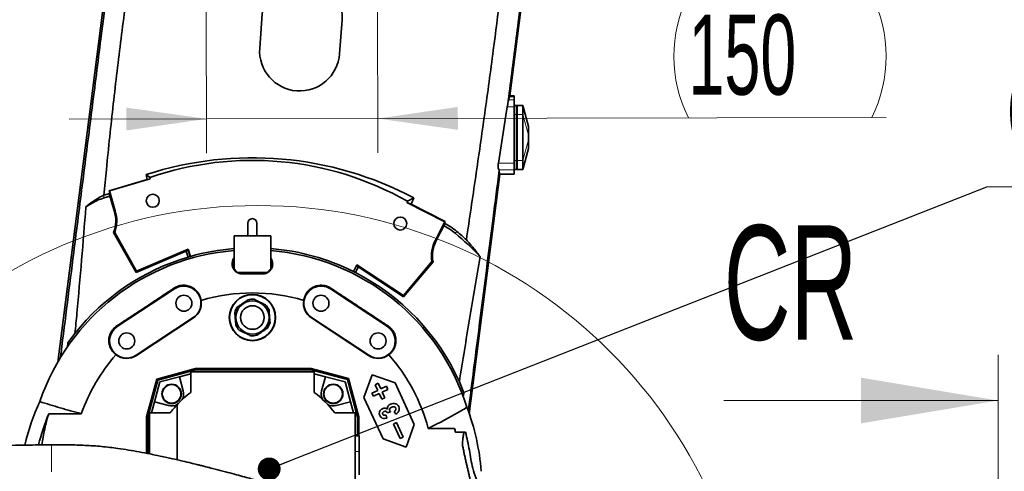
# Model space of a CAD drawing. Header units: millimetres. Extents: x 0 to 11920, y 0 to 8400.
# Tile 93 of 120: x 7979 to 8841, y 4072 to 4467. Entities that reach past the tile are written whole.
import ezdxf

# ---------------------------------------------------------------- set-up
doc = ezdxf.new("R2010")
doc.units = ezdxf.units.MM
doc.header["$LTSCALE"] = 20
doc.linetypes.add('CENTER', pattern=[10.16, 6.35, -1.27, 1.27, -1.27])
doc.styles.add('SLDTEXTSTYLE0', font='TXT', dxfattribs={"width": 0.605})
doc.dimstyles.new('SLDDIMSTYLE2', dxfattribs={"dimtxt": 70, "dimasz": 70, "dimexe": 0, "dimexo": 0.0625, "dimgap": 17.5, "dimtad": 1, "dimdec": 1, "dimrnd": 1e-09, "dimzin": 12, "dimdsep": 46, "dimtxsty": 'SLDTEXTSTYLE0', "dimsah": 1, "dimcen": 0.09, "dimadec": 0, "dimazin": 3, "dimtfac": 1, "dimtmove": 0, "dimatfit": 0, "dimfxl": 1, "dimfrac": 2, "dimtolj": 1, "dimtzin": 12, "dimarcsym": 0})
doc.dimstyles.new('SLDDIMSTYLE4', dxfattribs={"dimtxt": 0.18, "dimasz": 20, "dimexe": 0, "dimexo": 0.0625, "dimgap": 0, "dimtad": 0, "dimtih": 1, "dimtoh": 1, "dimdec": 0, "dimrnd": 1e-09, "dimzin": 0, "dimdsep": 46, "dimtxsty": 'Standard', "dimblk1": 'DOT', "dimblk2": 'DOT', "dimsah": 1, "dimcen": 0.09, "dimadec": 0, "dimazin": 0, "dimtfac": 20, "dimtdec": 0, "dimtofl": 0, "dimtmove": 0, "dimatfit": 3, "dimldrblk": 'DOT', "dimfxl": 1, "dimfrac": 2, "dimtolj": 1, "dimtzin": 0, "dimarcsym": 0})

# ---------------------------------------------------------------- blocks, each defined once
blk = doc.blocks.new('_D_3')
at = {"color": 7, "linetype": 'Continuous', "lineweight": 0}
for p, q in [((8141.79, 4759.64), (8142.6, 4349.91)), ((8291.79, 4759.93), (8292.6, 4350.21)), ((8142.54, 4379.91), (8022.54, 4379.68)), ((8142.54, 4379.91), (8292.54, 4380.21)), ((8292.54, 4380.21), (8737.48, 4381.1))]:
    blk.add_line(p, q, dxfattribs=at)
at = {"color": 7, "linetype": 'Continuous', "lineweight": 18}
for centre, start, end in [((8671.71, 4434.68), 153.54904, 206.67914), ((8617.26, 4434.58), 333.54904, 26.67914)]:
    blk.add_arc(centre, 120.11, start, end, dxfattribs=at)
for points in [[(8142.54, 4379.91), (8072.52, 4389.78), (8072.56, 4369.78)], [(8292.54, 4380.21), (8362.56, 4370.35), (8362.52, 4390.35)]]:
    blk.add_solid(points, dxfattribs=at)
at = {"color": 7, "linetype": 'Continuous', "lineweight": 18, "insert": (8564.2, 4470.99), "char_height": 70, "attachment_point": 1, "rotation": 0.11409, "style": 'SLDTEXTSTYLE0'}
blk.add_mtext('150', dxfattribs=at)
blk = doc.blocks.new('SW_SYMBOL_MOD_CL')
at = {"color": 0, "linetype": 'Continuous', "lineweight": 0, "char_height": 15515, "attachment_point": 5, "style": 'SLDTEXTSTYLE0'}
for s, insert in [('C', (8000, 12000)), ('L', (12000, 6000))]:
    blk.add_mtext(s, dxfattribs=dict(at, insert=insert))
blk = doc.blocks.new('SW_NOTE_0_1')
at = {"color": 0, "linetype": 'Continuous', "lineweight": 0}
for p, q in [((0, 0), (333.33, 0)), ((333.33, 0), (0, 0)), ((0, 0), (333.33, 0)), ((333.33, 0), (0, 0)), ((0, 0), (333.33, 0)), ((333.33, 0), (0, 0))]:
    blk.add_line(p, q, dxfattribs=at)
at = {"color": 0, "linetype": 'Continuous', "lineweight": 0, "xscale": 0.004511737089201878, "yscale": 0.004511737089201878, "zscale": 0.004511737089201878}
blk.add_blockref('SW_SYMBOL_MOD_CL', (1.72, 10.88), dxfattribs=at)
at = {"color": 0, "linetype": 'Continuous', "lineweight": 0, "insert": (118.77, 91), "char_height": 70, "attachment_point": 1, "style": 'SLDTEXTSTYLE0'}
blk.add_mtext('Axis 3', dxfattribs=at)
blk = doc.blocks.new('_Dot')
at = {"color": 0, "linetype": 'ByBlock', "lineweight": -2}
blk.add_line((-0.5, 0), (-1, 0), dxfattribs=at)
at = {"color": 0, "linetype": 'ByBlock', "const_width": 0.5}
blk.add_lwpolyline([(-0.25, 0, 1), (0.25, 0, 1)], format="xyb", close=True, dxfattribs=at)

msp = doc.modelspace()

# ---------------------------------------------------------------- linework, layer by layer
at = {"color": 7, "linetype": 'Continuous', "lineweight": 35}
for p, q in [((8101.448581, 4864.811087), (8012.367083, 4167.039634)), ((8408.046797, 4399.940718), (8429.26412, 4566.135074)), ((8189.195561, 4441.883219), (8191.392707, 4471.802653)), ((8261.20472, 4466.675979), (8259.007574, 4436.756545)), ((8406.869195, 4396.507261), (8407.749864, 4399.07497)), ((8407.749864, 4399.07497), (8408.046797, 4399.940718)), ((8411.977308, 4399.940718), (8408.046797, 4399.940718)), ((8411.977308, 4399.940718), (8411.977308, 4399.07497)), ((8411.977308, 4399.07497), (8411.977308, 4396.507261)), ((8411.977308, 4396.507261), (8411.977308, 4390.597887)), ((8405.799305, 4390.597887), (8398.100851, 4341.285042)), ((8411.977308, 4391.635074), (8413.977308, 4391.635074)), ((8411.977308, 4390.597887), (8411.977308, 4341.285042)), ((8413.977308, 4391.501099), (8414.477308, 4391.635074)), ((8413.977308, 4383.635074), (8413.977308, 4391.635074)), ((8414.477308, 4391.635074), (8414.477308, 4383.635074)), ((8419.477308, 4391.635074), (8414.477308, 4391.635074)), ((8424.477308, 4373.135074), (8419.477308, 4391.635074)), ((8419.477308, 4391.635074), (8419.477308, 4383.635074)), ((8413.977308, 4343.635074), (8413.977308, 4383.635074)), ((8414.477308, 4383.635074), (8414.477308, 4343.635074)), ((8419.477308, 4383.635074), (8419.477308, 4343.635074)), ((8424.477308, 4373.135072), (8424.477308, 4372.882437)), ((8424.477308, 4372.882437), (8424.477308, 4365.81137)), ((8424.477308, 4365.81137), (8424.477308, 4361.458778)), ((8424.477308, 4361.458778), (8424.477308, 4354.38771)), ((8419.477308, 4335.635074), (8424.477308, 4354.135074)), ((8424.477308, 4354.38771), (8424.477308, 4354.135074)), ((8413.977308, 4335.635074), (8413.977308, 4343.635074)), ((8414.477308, 4343.635074), (8414.477308, 4335.635074)), ((8419.477308, 4343.635074), (8419.477308, 4335.635074)), ((8398.513037, 4335.411955), (8398.796542, 4335.169546)), ((8398.955942, 4331.635074), (8398.796542, 4335.169546)), ((8411.977308, 4341.285042), (8411.977308, 4335.411955)), ((8411.977308, 4335.635074), (8413.977308, 4335.635074)), ((8411.977308, 4335.411955), (8411.977308, 4331.635074)), ((8413.977308, 4335.769048), (8414.477308, 4335.635074)), ((8419.477308, 4335.635074), (8414.477308, 4335.635074)), ((8090.662503, 4326.923404), (8057.364939, 4317.097661)), ((8057.611659, 4316.963702), (8093.286703, 4327.531132)), ((8090.662503, 4326.923404), (8089.670005, 4331.148925)), ((8089.670005, 4331.148925), (8092.979921, 4328.560889)), ((8093.286703, 4327.531132), (8090.662503, 4326.923404)), ((8093.286703, 4327.531132), (8092.979921, 4328.560889)), ((8372.557751, 4121.956585), (8399.326507, 4331.635074)), ((8411.977308, 4331.635074), (8398.955942, 4331.635074)), ((8057.364939, 4317.097661), (8058.078014, 4314.658984)), ((8057.611659, 4316.963702), (8057.364939, 4317.097661)), ((8062.756676, 4299.594416), (8057.611659, 4316.963702)), ((8052.809568, 4313.089422), (8052.51945, 4312.961902)), ((8052.809568, 4313.089422), (8058.078014, 4314.658984)), ((8053.161499, 4310.79438), (8058.095647, 4312.255941)), ((8058.078014, 4314.658984), (8057.723532, 4313.512181)), ((8061.919608, 4299.346465), (8057.723532, 4313.512181)), ((8323.916432, 4310.831605), (8318.400482, 4307.86583)), ((8323.916432, 4310.831605), (8321.594792, 4305.301302)), ((8041.476281, 4306.413854), (8037.102026, 4302.96911)), ((8318.400482, 4307.86583), (8317.929098, 4306.897892)), ((8351.101344, 4289.995789), (8317.929098, 4306.897892)), ((8317.929098, 4306.897892), (8321.594792, 4305.301302)), ((8321.594792, 4305.301302), (8351.500901, 4290.125613)), ((8178.777308, 4288.635074), (8178.777308, 4277.635074)), ((8186.777308, 4277.635074), (8186.777308, 4288.635074)), ((8342.87718, 4273.854958), (8351.101344, 4289.995789)), ((8343.655046, 4273.458616), (8350.854851, 4287.58903)), ((8351.500901, 4290.125613), (8350.730724, 4288.60179)), ((8350.730724, 4288.60179), (8350.875023, 4288.531517)), ((8350.730724, 4288.60179), (8350.766948, 4288.308238)), ((8350.766948, 4288.308238), (8350.854851, 4287.58903)), ((8351.101344, 4289.995789), (8351.500901, 4290.125613)), ((8062.265737, 4280.544505), (8061.308501, 4280.463511)), ((8081.005444, 4245.649283), (8061.308501, 4280.463511)), ((8081.381585, 4246.757359), (8062.265737, 4280.544505)), ((8166.777308, 4272.635074), (8166.777308, 4277.635074)), ((8166.777308, 4277.635074), (8198.777308, 4277.635074)), ((8198.777308, 4272.635074), (8198.777308, 4277.635074)), ((8126.66308, 4265.978213), (8081.381585, 4246.757359)), ((8126.046528, 4264.768089), (8126.583399, 4265.52401)), ((8126.583399, 4265.52401), (8126.66308, 4265.978213)), ((8126.583399, 4265.52401), (8128.327236, 4259.521008)), ((8128.534557, 4259.580024), (8126.66308, 4265.978213)), ((8166.777308, 4248.635074), (8166.777308, 4272.635074)), ((8198.777308, 4248.635074), (8198.777308, 4272.635074)), ((8126.046528, 4264.768089), (8081.005444, 4245.649283)), ((8124.832685, 4264.252843), (8126.400262, 4258.960791)), ((8166.777308, 4248.635074), (8169.777308, 4245.635074)), ((8195.777308, 4245.635074), (8198.777308, 4248.635074)), ((8274.171422, 4252.277843), (8271.192479, 4246.356787)), ((8272.894422, 4245.499869), (8275.40015, 4250.417637)), ((8274.300529, 4251.14546), (8273.965314, 4251.868175)), ((8274.171422, 4252.277843), (8314.935358, 4225.296782)), ((8274.300529, 4251.14546), (8315.10327, 4224.138715)), ((8314.935358, 4225.296782), (8339.888328, 4255.034573)), ((8315.10327, 4224.138715), (8340.814774, 4254.780493)), ((8339.888328, 4255.034573), (8340.814774, 4254.780493)), ((8081.381585, 4246.757359), (8081.005444, 4245.649283)), ((8169.777308, 4245.635074), (8195.777308, 4245.635074)), ((8191.777308, 4244.58521), (8173.777308, 4244.58521)), ((8191.777308, 4244.35686), (8173.777308, 4244.35686)), ((8114.514675, 4231.154215), (8064.514675, 4198.154215)), ((8251.039941, 4231.154215), (8301.039941, 4198.154215)), ((8314.935358, 4225.296782), (8315.10327, 4224.138715)), ((8081.039941, 4173.115933), (8131.039941, 4206.115933)), ((8081.198717, 4172.875363), (8131.198717, 4205.875363)), ((8234.355898, 4205.875363), (8284.355898, 4172.875363)), ((8284.514675, 4173.115933), (8234.514675, 4206.115933)), ((8021.252372, 4184.012477), (8027.452613, 4192.233169)), ((8020.832244, 4180.116504), (8021.252372, 4184.012477)), ((8099.085401, 4152.326981), (8133.033388, 4161.423317)), ((8099.962612, 4151.44977), (8133.17483, 4160.348957)), ((8118.907847, 4154.382865), (8101.652952, 4149.759429)), ((8128.777308, 4157.027379), (8118.907847, 4154.382865)), ((8122.208851, 4142.063352), (8118.907847, 4154.382865)), ((8128.777308, 4158.635074), (8128.777308, 4140.635074)), ((8236.777308, 4158.635074), (8128.777308, 4158.635074)), ((8133.033388, 4161.423317), (8133.17483, 4160.348957)), ((8133.033388, 4161.423317), (8234.109284, 4161.423317)), ((8133.17483, 4160.348957), (8233.967842, 4160.348957)), ((8234.109284, 4161.423317), (8233.967842, 4160.348957)), ((8233.967842, 4160.348957), (8265.9276, 4151.785366)), ((8234.109284, 4161.423317), (8266.804811, 4152.662577)), ((8236.777308, 4140.635074), (8236.777308, 4158.635074)), ((8246.646768, 4154.382865), (8236.777308, 4157.027379)), ((8246.646768, 4154.382865), (8243.345765, 4142.063352)), ((8263.901663, 4149.759429), (8246.646768, 4154.382865)), ((8280.362954, 4136.207566), (8287.618296, 4156.141457)), ((8287.618296, 4156.141457), (8307.552187, 4148.886114)), ((8090.201824, 4119.173022), (8099.085401, 4152.326981)), ((8091.276184, 4119.03158), (8099.962612, 4151.44977)), ((8101.652952, 4149.759429), (8097.029517, 4132.504534)), ((8099.085401, 4152.326981), (8099.962612, 4151.44977)), ((8268.525099, 4132.504534), (8263.901663, 4149.759429)), ((8266.804811, 4152.662577), (8265.9276, 4151.785366)), ((8265.9276, 4151.785366), (8274.70395, 4119.03158)), ((8266.804811, 4152.662577), (8275.77831, 4119.173022)), ((8290.062399, 4147.350759), (8292.781322, 4148.618614)), ((8292.3868, 4142.366067), (8290.062399, 4147.350759)), ((8292.781322, 4148.618614), (8295.105723, 4143.633921)), ((8295.105723, 4143.633921), (8300.090416, 4145.958322)), ((8300.090416, 4145.958322), (8301.358271, 4143.239398)), ((8307.552187, 4148.886114), (8324.456918, 4112.633802)), ((8363.880845, 4149.898588), (8367.891437, 4140.294051)), ((8297.267684, 4099.955255), (8280.362954, 4136.207566)), ((8287.402107, 4140.041666), (8292.3868, 4142.366067)), ((8288.669962, 4137.322743), (8287.402107, 4140.041666)), ((8293.654654, 4139.647143), (8288.669962, 4137.322743)), ((8295.979055, 4134.66245), (8293.654654, 4139.647143)), ((8301.358271, 4143.239398), (8296.373578, 4140.914998)), ((8296.373578, 4140.914998), (8298.697978, 4135.930305)), ((8367.891437, 4140.294051), (8367.311916, 4136.476472)), ((8097.029517, 4132.504534), (8094.385003, 4122.635074)), ((8097.029517, 4132.504534), (8109.34903, 4129.203531)), ((8116.777308, 4129.823308), (8116.777308, 4081.669446)), ((8256.205586, 4129.203531), (8268.525099, 4132.504534)), ((8271.169613, 4122.635074), (8268.525099, 4132.504534)), ((8298.697978, 4135.930305), (8295.979055, 4134.66245)), ((8004.560551, 4122.01356), (8033.005023, 4122.01356)), ((8090.201824, 4119.173022), (8091.276184, 4119.03158)), ((8090.201824, 4087.33755), (8090.201824, 4119.173022)), ((8091.276184, 4087.130854), (8091.276184, 4119.03158)), ((8092.777308, 4086.842054), (8092.777308, 4122.635074)), ((8092.777308, 4122.635074), (8110.777308, 4122.635074)), ((8272.777308, 4122.635074), (8254.777308, 4122.635074)), ((8272.777308, 4032.568115), (8272.777308, 4122.635074)), ((8275.77831, 4119.173022), (8274.70395, 4119.03158)), ((8274.70395, 4119.03158), (8274.70395, 4102.632748)), ((8275.77831, 4119.173022), (8275.77831, 4102.632748)), ((8299.770907, 4120.858396), (8300.388256, 4118.247171)), ((8303.723593, 4123.59722), (8301.026718, 4122.684595)), ((8308.309236, 4121.709109), (8306.776141, 4124.030213)), ((8306.121893, 4112.911063), (8308.840816, 4114.178918)), ((8312.038549, 4100.222754), (8306.121893, 4112.911063)), ((8308.840816, 4114.178918), (8314.757472, 4101.490609)), ((8324.456918, 4112.633802), (8317.201575, 4092.699912)), ((8276.275813, 4102.632748), (8272.777308, 4102.632748)), ((8276.275813, 4102.632748), (8276.275813, 4088.854204)), ((8359.592962, 4109.19757), (8336.51632, 4109.19757)), ((8369.279845, 4105.748327), (8360.56432, 4105.748327)), ((8317.201575, 4092.699912), (8297.267684, 4099.955255)), ((8314.757472, 4101.490609), (8312.038549, 4100.222754)), ((8276.275813, 4088.854204), (8276.275813, 4068.632748))]:
    msp.add_line(p, q, dxfattribs=at)
at = {"color": 8, "linetype": 'Continuous', "lineweight": 18}
for p, q in [((8411.977308, 4396.507261), (8406.869195, 4396.507261)), ((8407.749864, 4399.07497), (8411.977308, 4399.07497)), ((8411.977308, 4390.597887), (8405.799305, 4390.597887)), ((8419.477308, 4391.635074), (8424.477308, 4372.882437)), ((8411.977308, 4383.635074), (8413.977308, 4383.635074)), ((8413.977308, 4383.635074), (8414.477308, 4383.635074)), ((8419.477308, 4383.635074), (8414.477308, 4383.635074)), ((8419.477308, 4383.635074), (8424.477308, 4365.81137)), ((8419.477308, 4343.635074), (8424.477308, 4361.458778)), ((8419.477308, 4335.635074), (8424.477308, 4354.38771)), ((8411.977308, 4343.635074), (8413.977308, 4343.635074)), ((8413.977308, 4343.635074), (8414.477308, 4343.635074)), ((8419.477308, 4343.635074), (8414.477308, 4343.635074)), ((8411.977308, 4341.285042), (8398.100851, 4341.285042)), ((8411.977308, 4335.411955), (8398.513037, 4335.411955)), ((8052.51945, 4312.961902), (8053.161499, 4310.79438)), ((8041.476281, 4306.413854), (8041.819309, 4305.836614)), ((8062.756676, 4299.594416), (8061.919608, 4299.346465)), ((8350.875023, 4288.531517), (8350.766948, 4288.308238)), ((8361.688709, 4281.479671), (8360.319998, 4279.851364)), ((8342.87718, 4273.854958), (8343.655046, 4273.458616)), ((8173.777308, 4244.58521), (8173.777308, 4244.35686)), ((8191.777308, 4244.58521), (8191.777308, 4244.35686)), ((8114.514675, 4231.154215), (8114.074896, 4231.820546)), ((8251.039941, 4231.154215), (8251.479719, 4231.820546)), ((8131.039941, 4206.115933), (8131.198717, 4205.875363)), ((8234.514675, 4206.115933), (8234.355898, 4205.875363)), ((8064.514675, 4198.154215), (8064.089674, 4198.798155)), ((8301.039941, 4198.154215), (8301.464941, 4198.798155)), ((8081.039941, 4173.115933), (8081.198717, 4172.875363)), ((8284.514675, 4173.115933), (8284.355898, 4172.875363)), ((8276.275813, 4088.854204), (8272.777308, 4088.854204))]:
    msp.add_line(p, q, dxfattribs=at)
at = {"color": 7, "linetype": 'CENTER', "lineweight": 18}
msp.add_line((8835.277308, 4173.523251), (8835.277308, 3378.585567), dxfattribs=at)
at = {"color": 7, "linetype": 'Continuous', "lineweight": 18}
msp.add_line((8595.277308, 4133.523251), (8835.277308, 4133.523251), dxfattribs=at)
at = {"color": 7, "linetype": 'Continuous', "lineweight": 35}
for centre, radius in [((8095.562171, 4308.256692), 5.6831), ((8312.19959, 4288.35051), 5.681541), ((8122.777308, 4218.635074), 7), ((8182.777308, 4206.135074), 20.288243), ((8182.777308, 4206.135074), 20), ((8242.777308, 4218.635074), 7), ((8182.777308, 4206.135074), 14.532644), ((8182.777308, 4206.135074), 10.306848), ((8072.777308, 4185.635074), 7), ((8292.777308, 4185.635074), 7), ((8112.06663, 4139.345752), 8.5), ((8112.06663, 4139.345752), 8.135), ((8253.487986, 4139.345752), 8.5), ((8253.487986, 4139.345752), 8.135)]:
    msp.add_circle(centre, radius, dxfattribs=at)
at = {"color": 7, "linetype": 'Continuous', "lineweight": 18}
msp.add_circle((8187.61595, 3868.635074), 435.477487, dxfattribs=at)
at = {"color": 7, "linetype": 'Continuous', "lineweight": 35}
for centre, radius, start, end in [((8226.298713, 4469.239316), 35, 355.8, 175.8), ((8224.101567, 4439.319882), 35, 175.8, 355.8), ((8182.777308, 4068.635074), 275, 60.450508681, 109.058656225), ((8067.362266, 4262.853393), 50, 106.5, 120.721074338), ((8182.777308, 4068.635074), 275.92341, 120.721074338, 121.867419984), ((8033.155016, 4290.826005), 30, 339.792779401, 16.5), ((8033.155016, 4290.826005), 30.873019, 340.547491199, 16.5), ((8182.777308, 4288.635074), 4, 0, 180), ((8328.147539, 4241.576922), 50, 49.950500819, 63.752540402), ((8182.777308, 4068.635074), 275.92341, 43.770913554, 49.950500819), ((8182.777308, 4068.635074), 198.5, 94.623315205, 105.858540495), ((8182.777308, 4068.635074), 198.5, 63.550011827, 85.376684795), ((8370.385241, 4259.838901), 30.873019, 153, 188.952508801), ((8370.385241, 4259.838901), 30, 153, 189.707220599), ((8182.777308, 4068.635074), 196.781864, 94.663771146, 161.020294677), ((8182.777308, 4068.635074), 198.5, 106.5, 141.489325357), ((8182.777308, 4068.635074), 198.5, 105.920759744, 106.5), ((8182.777308, 4068.635074), 198.5, 105.858540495, 105.920759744), ((8182.777308, 4068.635074), 196.781864, 17.44705513, 85.336228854), ((8173.777308, 4252.635074), 8.049864, 150.409859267, 209.590140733), ((8173.777308, 4252.635074), 8.049864, 210.071753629, 239.928246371), ((8191.777308, 4252.635074), 8.049864, 300.071753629, 329.928246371), ((8191.777308, 4252.635074), 8.049864, 330.409859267, 29.590140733), ((8173.777308, 4252.635074), 8.049864, 240.409859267, 270), ((8191.777308, 4252.635074), 8.049864, 270, 299.590140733), ((8182.777308, 4068.635074), 198.5, 63, 63.550011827), ((8182.777308, 4068.635074), 198.5, 24.166394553, 63), ((8122.777308, 4218.635074), 15, 303.424811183, 123.424811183), ((8242.777308, 4218.635074), 15, 56.575188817, 236.575188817), ((8182.777308, 4068.635074), 159, 73.589112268, 106.410887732), ((8122.777308, 4218.635074), 15.288243, 303.424811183, 9.496582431), ((8182.777308, 4206.135074), 16, 144.837413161, 164.109143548), ((8182.777308, 4206.135074), 16, 84.837413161, 104.109143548), ((8182.777308, 4206.135074), 16, 24.837413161, 44.109143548), ((8242.777308, 4218.635074), 15.288243, 170.503417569, 236.575188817), ((8072.777308, 4185.635074), 15, 123.424811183, 303.424811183), ((8182.777308, 4206.135074), 16, 204.837413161, 224.109143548), ((8182.777308, 4206.135074), 16, 324.837413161, 344.109143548), ((8292.777308, 4185.635074), 15, 236.575188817, 56.575188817), ((8182.777308, 4206.135074), 16, 264.837413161, 284.109143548), ((8182.777308, 4068.635074), 159, 138.687876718, 160.384053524), ((8072.777308, 4185.635074), 15.288243, 231.921923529, 303.424811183), ((8292.777308, 4185.635074), 15.288243, 236.575188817, 308.078076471), ((8182.777308, 4068.635074), 159, 14.780105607, 41.312123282), ((8182.777308, 4068.635074), 90, 126.869897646, 137.166571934), ((8112.06663, 4139.345752), 10.5, 331.81141305, 15), ((8182.777308, 4068.635074), 90, 36.869897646, 53.130102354), ((8253.487986, 4139.345752), 10.5, 165, 208.18858695), ((8112.06663, 4139.345752), 10.5, 255, 298.18858695), ((8182.777308, 4068.635074), 90, 137.166571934, 143.130102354), ((8253.487986, 4139.345752), 10.5, 241.81141305, 285), ((8182.777308, 4068.635074), 186.038908, 163.326284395, 171.942495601), ((8182.777308, 4068.635074), 181.408632, 11.929948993, 12.92041326)]:
    msp.add_arc(centre, radius, start, end, dxfattribs=at)
for centre, major_axis, ratio, start_param, end_param in [((8406.126493, 4390.597887), (0.794243, 5.99993), 0.0364192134, 0.1788476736, 1.264432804), ((8182.777308, 4041.950253), (0, 303.927933), 0.996138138, 5.7982129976, 6.5957859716), ((8328.147539, 4241.861582), (0, 51.909892), 0.9999849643, 5.5806537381, 5.8299991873), ((8182.777308, 4070.153472), (0, 276.891701), 0.9999849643, 5.5403940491, 5.5806537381), ((8182.777308, 4046.793734), (0, 205.888213), 0.9943572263, 1.1407292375, 1.336922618), ((8182.777308, 4056.342925), (0, 201.138726), 0.9981308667, 4.7884197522, 5.0747069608), ((8182.777308, 4048.067247), (0, 193.883391), 0.9943572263, 1.1794905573, 1.328004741), ((8182.777308, 4057.355067), (0, 184.576872), 0.9981308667, 4.9776745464, 4.9970917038), ((8182.777308, 3912.125649), (0, 287.151704), 0.8384094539, 5.4523878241, 5.4542131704)]:
    msp.add_ellipse(centre, major_axis=major_axis, ratio=ratio, start_param=start_param, end_param=end_param, dxfattribs=at)
for points, knots in [([(8452.661862, 5004.49978), (8453.336365, 4998.211467), (8454.686459, 4985.62471), (8455.545626, 4966.639741), (8455.570897, 4947.630666), (8454.729545, 4928.644908), (8452.512972, 4905.295201), (8448.930624, 4877.618489), (8444.558533, 4845.544231), (8437.481911, 4793.072764), (8428.30945, 4720.127322), (8416.714358, 4626.752098), (8405.425404, 4533.340201), (8395.378856, 4452.617707), (8386.14611, 4384.643442), (8378.175285, 4329.364296), (8372.75792, 4292.526344), (8370.049236, 4274.107351)], [0, 0, 0, 0, 0.0257745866, 0.0515906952, 0.0774240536, 0.1032463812, 0.1290261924, 0.1730067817, 0.2169907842, 0.260974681, 0.3888192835, 0.516664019, 0.6445085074, 0.7723517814, 0.848233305, 0.9241165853, 1, 1, 1, 1]), ([(8052.809568, 4313.089422), (8053.521432, 4320.599672), (8056.045274, 4347.22652), (8060.856024, 4392.926506), (8067.747471, 4450.127098), (8075.193023, 4507.260056), (8084.432728, 4574.788807), (8095.144283, 4652.755549), (8106.569705, 4741.258867), (8114.957712, 4806.295362), (8119.224947, 4848.01346), (8120.119543, 4866.290122), (8120.155731, 4884.605486), (8119.181681, 4902.879844), (8117.135311, 4921.03238), (8113.897697, 4938.683729), (8110.172494, 4953.874113), (8107.217471, 4962.962607), (8106.050571, 4966.551535)], [0, 0, 0, 0, 0.0343391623, 0.1217461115, 0.2091595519, 0.296579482, 0.3839952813, 0.5193920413, 0.6547889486, 0.790181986, 0.8178622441, 0.8456398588, 0.8734387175, 0.9012029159, 0.9289004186, 0.9565271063, 0.9828331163, 1, 1, 1, 1]), ([(8406.157693, 4392.435006), (8408.511411, 4410.730778), (8413.218847, 4447.322339), (8420.04315, 4500.388024), (8426.61656, 4551.605006), (8432.93719, 4600.971739), (8439.224542, 4650.270305), (8445.417435, 4698.930534), (8451.543514, 4747.013184), (8456.954614, 4789.310793), (8461.726474, 4826.410327), (8465.848466, 4858.287574), (8468.63347, 4879.580364), (8470.025763, 4890.225166)], [0, 0, 0, 0, 0.1101406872, 0.2202814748, 0.319490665, 0.4186991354, 0.5179389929, 0.6171807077, 0.7127981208, 0.8084116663, 0.8722785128, 0.9361488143, 1, 1, 1, 1]), ([(8102.327464, 4862.648975), (8100.58578, 4849.089292), (8097.102208, 4821.96835), (8091.94008, 4781.128531), (8086.798799, 4740.247026), (8081.666055, 4699.345917), (8073.839592, 4637.362907), (8063.328532, 4554.286326), (8051.936854, 4463.944791), (8042.254929, 4387.628016), (8034.316377, 4325.273052), (8027.17352, 4269.129691), (8020.840488, 4219.169431), (8016.964044, 4188.49781), (8014.944188, 4172.390848), (8014.756252, 4170.892184)], [0, 0, 0, 0, 0.0590012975, 0.1180094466, 0.1770332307, 0.2360616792, 0.2950800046, 0.4456866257, 0.5962936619, 0.6865414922, 0.7767910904, 0.86704045, 0.9302769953, 0.9935126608, 1, 1, 1, 1]), ([(8406.157693, 4392.435006), (8406.052834, 4391.960116), (8405.919599, 4391.356721), (8405.820426, 4390.731121), (8405.799305, 4390.597887)], [0, 0, 0, 0, 0.78702995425, 1, 1, 1, 1]), ([(8371.737739, 4124.27532), (8374.478198, 4145.645958), (8381.68721, 4201.863269), (8390.703913, 4272.155854), (8396.98897, 4321.094792), (8398.796542, 4335.169546)], [0, 0, 0, 0, 0.3040569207, 0.7998479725, 1, 1, 1, 1]), ([(8398.100851, 4341.285042), (8398.015665, 4340.640394), (8397.845235, 4339.350659), (8397.838938, 4337.603364), (8398.023573, 4336.253884), (8398.292339, 4335.626018), (8398.476844, 4335.447059), (8398.513037, 4335.411955)], [0, 0, 0, 0, 0.2360984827, 0.4723576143, 0.7057884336, 0.9422872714, 1, 1, 1, 1]), ([(8052.51945, 4312.961902), (8050.614734, 4312.05765), (8046.800971, 4310.24709), (8043.252521, 4307.692567), (8041.476281, 4306.413854)], [0, 0, 0, 0, 0.4994321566, 1, 1, 1, 1]), ([(8027.452613, 4192.233169), (8028.036152, 4198.15014), (8030.146152, 4219.545113), (8033.274979, 4256.46626), (8035.826326, 4287.467942), (8037.102026, 4302.96911)], [0, 0, 0, 0, 0.1604661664, 0.5802242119, 1, 1, 1, 1]), ([(8382.024777, 4259.512454), (8380.149793, 4261.940564), (8376.398842, 4266.798057), (8372.166141, 4271.670494), (8370.049236, 4274.107351)], [0, 0, 0, 0, 0.4998688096, 1, 1, 1, 1]), ([(8173.777308, 4244.35686), (8172.89805, 4244.433391), (8171.141635, 4244.586269), (8168.774011, 4245.778415), (8166.796831, 4247.592303), (8165.380351, 4250.108083), (8164.937423, 4252.639748), (8165.151969, 4254.815887), (8165.670243, 4256.448331), (8166.224082, 4257.619406), (8166.694481, 4258.166503), (8166.777308, 4258.262835)], [0, 0, 0, 0, 0.1242249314, 0.2481529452, 0.381108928, 0.5322594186, 0.7034347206, 0.7961932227, 0.8889186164, 0.9804409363, 1, 1, 1, 1]), ([(8198.777308, 4258.203597), (8199.194125, 4257.580311), (8200.197248, 4256.080294), (8200.686215, 4253.221057), (8200.273814, 4250.541472), (8199.269427, 4248.479921), (8197.996908, 4246.802233), (8195.975605, 4245.241102), (8193.6354, 4244.434298), (8192.196742, 4244.37434), (8191.777308, 4244.35686)], [0, 0, 0, 0, 0.1172438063, 0.2821621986, 0.4642054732, 0.5576417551, 0.6510045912, 0.795338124, 0.940331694, 1, 1, 1, 1]), ([(8382.024777, 4259.512454), (8378.911572, 4241.258469), (8372.685088, 4204.750061), (8366.815616, 4168.182559), (8363.880845, 4149.898588)], [0, 0, 0, 0, 0.4999940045, 1, 1, 1, 1]), ([(8064.089674, 4198.798155), (8068.242351, 4201.515221), (8076.547681, 4206.949337), (8089.057953, 4215.193763), (8101.586111, 4223.490261), (8109.911957, 4229.043777), (8114.074896, 4231.820546)], [0, 0, 0, 0, 0.2487828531, 0.4975642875, 0.7487811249, 1, 1, 1, 1]), ([(8114.074896, 4231.820546), (8114.736321, 4232.221027), (8116.059127, 4233.021964), (8118.251391, 4233.83729), (8120.521256, 4234.324865), (8122.830302, 4234.468626), (8125.112396, 4234.26326), (8127.37344, 4233.721352), (8129.541759, 4232.832006), (8131.638855, 4231.571919), (8133.539898, 4229.959164), (8135.24394, 4227.954592), (8136.599515, 4225.627548), (8137.475156, 4223.306225), (8137.746327, 4221.776378), (8137.856032, 4221.157462)], [0, 0, 0, 0, 0.070211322, 0.140418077, 0.2105870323, 0.2807734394, 0.3519409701, 0.4231361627, 0.5000301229, 0.5769552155, 0.6623458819, 0.7477628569, 0.8418971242, 0.9360377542, 1, 1, 1, 1]), ([(8227.698584, 4221.157462), (8227.921044, 4222.239768), (8228.36597, 4224.404408), (8229.819052, 4227.257108), (8231.712365, 4229.684573), (8233.944054, 4231.628452), (8236.523931, 4233.110838), (8239.259988, 4234.060281), (8242.077446, 4234.465242), (8244.754248, 4234.383027), (8247.288545, 4233.844877), (8249.536376, 4233.007202), (8250.860159, 4232.198865), (8251.479719, 4231.820546)], [0, 0, 0, 0, 0.112382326, 0.2247677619, 0.3241326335, 0.4234526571, 0.5187792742, 0.6140297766, 0.6990745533, 0.7840662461, 0.8590552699, 0.9340347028, 1, 1, 1, 1]), ([(8251.479719, 4231.820546), (8255.602242, 4229.070693), (8263.847253, 4223.571008), (8276.334034, 4215.301203), (8288.884945, 4207.029285), (8297.271601, 4201.54187), (8301.464941, 4198.798155)], [0, 0, 0, 0, 0.24878508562, 0.49756819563, 0.74878336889, 1, 1, 1, 1]), ([(8169.69697, 4215.349452), (8170.459017, 4215.872669), (8172.005375, 4216.93439), (8174.372686, 4218.559772), (8176.701329, 4220.158606), (8178.145051, 4221.149858), (8178.876991, 4221.652404)], [0, 0, 0, 0, 0.2547838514, 0.5170109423, 0.7551335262, 1, 1, 1, 1]), ([(8184.217024, 4222.070168), (8184.94789, 4221.721144), (8186.425243, 4221.015637), (8188.653984, 4219.951306), (8190.824153, 4218.914946), (8192.672412, 4218.032313), (8193.802281, 4217.492746), (8194.265551, 4217.271512)], [0, 0, 0, 0, 0.2236453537, 0.4520710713, 0.6525874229, 0.8575535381, 1, 1, 1, 1]), ([(8168.257253, 4199.414358), (8168.185157, 4200.335919), (8168.038859, 4202.205964), (8167.814892, 4205.068807), (8167.594583, 4207.884889), (8167.457995, 4209.630814), (8167.388747, 4210.515966)], [0, 0, 0, 0, 0.25478385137, 0.51701094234, 0.75513352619, 1, 1, 1, 1]), ([(8197.297362, 4212.85579), (8197.369458, 4211.934228), (8197.515756, 4210.064183), (8197.739723, 4207.201341), (8197.960032, 4204.385259), (8198.09662, 4202.639334), (8198.165868, 4201.754182)], [0, 0, 0, 0, 0.2547838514, 0.5170109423, 0.7551335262, 1, 1, 1, 1]), ([(8063.348518, 4173.600611), (8062.50483, 4174.313201), (8060.817518, 4175.738327), (8059.00477, 4178.384504), (8057.779306, 4181.21825), (8057.1466, 4184.10515), (8057.085264, 4187.063626), (8057.555068, 4189.884344), (8058.526179, 4192.511738), (8059.843307, 4194.787078), (8061.481242, 4196.734366), (8062.931119, 4198.011981), (8063.845246, 4198.632291), (8064.089674, 4198.798155)], [0, 0, 0, 0, 0.1183493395, 0.236689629, 0.3409057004, 0.4450670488, 0.5435576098, 0.6419693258, 0.7293040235, 0.8165916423, 0.8941456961, 0.9716956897, 1, 1, 1, 1]), ([(8195.857646, 4196.920696), (8195.095598, 4196.397478), (8193.549241, 4195.335758), (8191.18193, 4193.710375), (8188.853286, 4192.111541), (8187.409564, 4191.12029), (8186.677624, 4190.617744)], [0, 0, 0, 0, 0.2547838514, 0.5170109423, 0.7551335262, 1, 1, 1, 1]), ([(8301.464941, 4198.798155), (8302.094086, 4198.345758), (8303.352358, 4197.440977), (8304.961617, 4195.742143), (8306.297554, 4193.845888), (8307.333036, 4191.778015), (8308.037076, 4189.596119), (8308.422668, 4187.295508), (8308.449177, 4184.941), (8308.101217, 4182.503646), (8307.346053, 4180.109036), (8306.1463, 4177.748268), (8304.511921, 4175.583412), (8303.08422, 4174.25866), (8302.273383, 4173.651034), (8302.206098, 4173.600611)], [0, 0, 0, 0, 0.0739939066, 0.1479857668, 0.2219153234, 0.2958650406, 0.3712083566, 0.4465812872, 0.5283191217, 0.6100894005, 0.7008606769, 0.7916579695, 0.8913182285, 0.9909813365, 1, 1, 1, 1]), ([(8181.337591, 4190.19998), (8180.874318, 4190.421215), (8179.75844, 4190.954101), (8177.911086, 4191.836301), (8175.758111, 4192.864451), (8173.514702, 4193.935786), (8172.036843, 4194.641535), (8171.289064, 4194.998636)], [0, 0, 0, 0, 0.1424461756, 0.343107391, 0.5479262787, 0.771256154, 1, 1, 1, 1]), ([(7996.693718, 4132.635074), (8002.583617, 4130.763891), (8014.378996, 4127.016574), (8026.790881, 4123.682699), (8033.005023, 4122.01356)], [0, 0, 0, 0, 0.4993394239, 1, 1, 1, 1]), ([(8300.864981, 4126.014953), (8300.842059, 4126.535909), (8300.79616, 4127.579092), (8301.719514, 4129.28092), (8302.87518, 4129.968249), (8303.580614, 4130.387804)], [0, 0, 0, 0, 0.27987064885, 0.56042359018, 1, 1, 1, 1]), ([(8304.659162, 4127.66137), (8304.339413, 4127.493798), (8303.70097, 4127.159206), (8303.037314, 4126.390994), (8302.69662, 4125.490078), (8302.85593, 4124.938939), (8302.935447, 4124.663844)], [0, 0, 0, 0, 0.28095784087, 0.56098964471, 0.78087301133, 1, 1, 1, 1]), ([(8303.580614, 4130.387804), (8304.327837, 4130.663353), (8305.820615, 4131.213836), (8308.055783, 4130.8673), (8309.896124, 4129.891125), (8310.551162, 4128.822475), (8310.878493, 4128.288456)], [0, 0, 0, 0, 0.2802977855, 0.559969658, 0.7801110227, 1, 1, 1, 1]), ([(8308.280126, 4127.049998), (8308.143353, 4127.26901), (8307.86956, 4127.707433), (8307.147067, 4128.031216), (8306.04233, 4128.196237), (8305.229269, 4127.881829), (8304.659162, 4127.66137)], [0, 0, 0, 0, 0.1866299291, 0.37359933, 0.5607764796, 1, 1, 1, 1]), ([(8310.878493, 4128.288456), (8311.105175, 4127.585795), (8311.558756, 4126.179805), (8310.914478, 4124.147957), (8309.752158, 4122.655859), (8308.790498, 4122.024881), (8308.309236, 4121.709109)], [0, 0, 0, 0, 0.2791462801, 0.5585583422, 0.7790808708, 1, 1, 1, 1]), ([(8370.506107, 4127.635074), (8367.131881, 4125.613782), (8360.378637, 4121.568328), (8349.07723, 4115.384912), (8340.965768, 4111.389311), (8336.51632, 4109.19757)], [0, 0, 0, 0, 0.3107352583, 0.6219118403, 1, 1, 1, 1]), ([(8294.172268, 4120.397098), (8293.951336, 4121.037354), (8293.509756, 4122.317042), (8294.136755, 4124.154366), (8295.14803, 4125.554999), (8296.056584, 4126.088226), (8296.510725, 4126.35476)], [0, 0, 0, 0, 0.2795301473, 0.5587005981, 0.779416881, 1, 1, 1, 1]), ([(8300.388256, 4118.247171), (8299.726529, 4118.089236), (8298.406918, 4117.774283), (8296.471128, 4117.997973), (8294.969081, 4118.999181), (8294.438037, 4119.930838), (8294.172268, 4120.397098)], [0, 0, 0, 0, 0.2809387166, 0.5602459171, 0.7799191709, 1, 1, 1, 1]), ([(8296.510725, 4126.35476), (8296.909987, 4126.506045), (8297.708315, 4126.808542), (8299.269917, 4126.802108), (8300.260366, 4126.313327), (8300.864981, 4126.014953)], [0, 0, 0, 0, 0.2804440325, 0.5607502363, 1, 1, 1, 1]), ([(8297.915042, 4123.84609), (8297.674444, 4123.718084), (8297.194404, 4123.462688), (8296.730048, 4122.839414), (8296.573798, 4122.134394), (8296.716633, 4121.728498), (8296.788034, 4121.525595)], [0, 0, 0, 0, 0.2807892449, 0.560229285, 0.7801636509, 1, 1, 1, 1]), ([(8296.788034, 4121.525595), (8296.975535, 4121.266932), (8297.351713, 4120.747986), (8298.518415, 4120.480142), (8299.29555, 4120.714838), (8299.770907, 4120.858396)], [0, 0, 0, 0, 0.2784485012, 0.5586425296, 1, 1, 1, 1]), ([(8299.756823, 4124.01241), (8299.402726, 4124.081104), (8298.768432, 4124.204154), (8298.176518, 4123.955799), (8297.915042, 4123.84609)], [0, 0, 0, 0, 0.558254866, 1, 1, 1, 1]), ([(8301.026718, 4122.684595), (8300.861238, 4123.004715), (8300.565938, 4123.575976), (8300.003906, 4123.879134), (8299.756823, 4124.01241)], [0, 0, 0, 0, 0.5603751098, 1, 1, 1, 1]), ([(8302.935447, 4124.663844), (8303.060003, 4124.447969), (8303.28259, 4124.062189), (8303.588753, 4123.739388), (8303.723593, 4123.59722)], [0, 0, 0, 0, 0.5595811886, 1, 1, 1, 1]), ([(8306.776141, 4124.030213), (8307.070914, 4124.21665), (8307.659472, 4124.588897), (8308.261661, 4125.367467), (8308.52379, 4126.257702), (8308.361262, 4126.786177), (8308.280126, 4127.049998)], [0, 0, 0, 0, 0.2808958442, 0.5608482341, 0.7807700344, 1, 1, 1, 1]), ([(8367.829566, 4105.748327), (8367.668121, 4104.66005), (8367.324199, 4102.34171), (8366.705113, 4098.718175), (8366.39447, 4094.898888), (8367.325244, 4091.179448), (8368.000493, 4087.529924), (8368.805341, 4083.848655), (8369.596338, 4080.329755), (8370.404078, 4076.932937), (8371.229908, 4073.604333), (8372.01402, 4070.212192), (8372.732376, 4066.835014), (8373.382506, 4063.499204), (8374.090546, 4059.521858), (8374.808783, 4054.893081), (8375.474421, 4049.670854), (8376.01249, 4044.456185), (8376.399598, 4039.200653), (8376.658543, 4033.904337), (8376.773869, 4028.6555), (8376.755391, 4024.072715), (8376.655474, 4020.120132), (8376.514369, 4016.775369), (8376.318486, 4013.427165), (8376.060275, 4010.077237), (8375.851176, 4007.695008), (8375.711457, 4006.431572), (8375.695064, 4006.283333)], [0, 0, 0, 0, 0.0328192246, 0.0699142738, 0.1099799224, 0.1457493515, 0.1834901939, 0.2209322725, 0.2581493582, 0.2911475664, 0.3251315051, 0.36050398, 0.3950499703, 0.4281739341, 0.4619302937, 0.5156159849, 0.5679542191, 0.6190340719, 0.6720564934, 0.7252111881, 0.7772757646, 0.8287281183, 0.8619705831, 0.8952737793, 0.9286378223, 0.9620628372, 0.9955488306, 1, 1, 1, 1]), ([(8401.926325, 4020.011506), (8401.727533, 4020.386091), (8399.96911, 4023.6995), (8396.525725, 4029.930079), (8391.546254, 4038.689124), (8386.696231, 4047.47837), (8382.212017, 4056.336041), (8378.359092, 4065.303473), (8375.478435, 4073.945832), (8373.849012, 4082.250515), (8372.343908, 4092.735782), (8370.505175, 4100.544564), (8369.279845, 4105.748327)], [0, 0, 0, 0, 0.013400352, 0.118533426, 0.2238813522, 0.3292022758, 0.4343059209, 0.5391518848, 0.6439498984, 0.7329741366, 0.8220543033, 1, 1, 1, 1]), ([(8006.819713, 4094.77969), (8000.582978, 4094.731616), (7985.921537, 4094.618604), (7971.221733, 4094.242124), (7962.774983, 4094.025792)], [0, 0, 0, 0, 0.4253835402, 1, 1, 1, 1]), ([(8245.992557, 4044.291873), (8243.922012, 4045.092036), (8240.006443, 4046.60521), (8234.380279, 4048.652333), (8229.06877, 4050.517965), (8223.735619, 4052.326375), (8218.08928, 4054.181022), (8212.101286, 4056.089457), (8205.84332, 4058.028881), (8199.729112, 4059.875812), (8194.180964, 4061.51545), (8189.344731, 4062.920063), (8184.844917, 4064.208155), (8179.826478, 4065.624822), (8173.895592, 4067.271779), (8166.819742, 4069.198367), (8158.798575, 4071.334719), (8151.521616, 4073.225338), (8145.489586, 4074.760675), (8141.224331, 4075.831329), (8137.507616, 4076.752554), (8134.35458, 4077.525304), (8131.69796, 4078.170113), (8127.581473, 4079.160926), (8121.25617, 4080.657218), (8114.136133, 4082.288039), (8107.548779, 4083.750366), (8101.088785, 4085.146972), (8092.987664, 4086.824499), (8083.743621, 4088.609662), (8074.367702, 4090.247412), (8063.406452, 4091.914321), (8050.782767, 4093.408853), (8036.387746, 4094.431535), (8021.722416, 4094.840157), (8011.857607, 4094.805586), (8006.820478, 4094.787933)], [0, 0, 0, 0, 0.0263957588, 0.0499165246, 0.0713057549, 0.0936086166, 0.1174147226, 0.1429025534, 0.1697658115, 0.1972801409, 0.2213032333, 0.2411676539, 0.2596472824, 0.2793549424, 0.3059434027, 0.336240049, 0.3707409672, 0.4095578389, 0.4302135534, 0.4485767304, 0.464549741, 0.4780759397, 0.4891183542, 0.4986524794, 0.5307685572, 0.5697066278, 0.5890765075, 0.613957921, 0.6508011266, 0.6902071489, 0.728883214, 0.7666833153, 0.8247079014, 0.882281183, 0.9398908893, 1, 1, 1, 1])]:
    msp.add_open_spline(points, degree=3, knots=knots, dxfattribs=at)
at = {"color": 8, "linetype": 'Continuous', "lineweight": 18}
for points, knots in [([(8006.820478, 4094.633079), (8006.820478, 4094.674994), (8006.820478, 4094.825054), (8006.820478, 4094.084777), (8006.820478, 4093.551273)], [0, 0, 0, 0, 0.27931916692, 1, 1, 1, 1]), ([(8006.820478, 4093.551273), (8006.820478, 4093.113308), (8006.820478, 4092.239317), (8006.820478, 4090.896731), (8006.820478, 4090.226926)], [0, 0, 0, 0, 0.5011084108, 1, 1, 1, 1]), ([(8006.820478, 4090.226926), (8006.820478, 4089.483571), (8006.820478, 4087.999816), (8006.820478, 4086.203244), (8006.820478, 4085.306747)], [0, 0, 0, 0, 0.5009958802, 1, 1, 1, 1]), ([(8006.820478, 4085.306747), (8006.820478, 4084.935619), (8006.820478, 4084.193417), (8006.820478, 4083.423612), (8006.820478, 4083.038738)], [0, 0, 0, 0, 0.5000370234, 1, 1, 1, 1]), ([(8006.820478, 4083.038738), (8006.820478, 4082.461652), (8006.820478, 4081.304022), (8006.820478, 4080.125311), (8006.820478, 4079.534196)], [0, 0, 0, 0, 0.4985070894, 1, 1, 1, 1]), ([(8006.820478, 4079.534196), (8006.820478, 4078.441074), (8006.820478, 4076.251892), (8006.820478, 4074.2308), (8006.820478, 4073.218897)], [0, 0, 0, 0, 0.4993284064, 1, 1, 1, 1]), ([(8006.820478, 4073.218897), (8006.820478, 4072.87684), (8006.820478, 4072.193257), (8006.820478, 4071.554377), (8006.820478, 4071.235186)], [0, 0, 0, 0, 0.5003894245, 1, 1, 1, 1])]:
    msp.add_open_spline(points, degree=3, knots=knots, dxfattribs=at)
at = {"color": 7, "linetype": 'Continuous', "lineweight": 18}
msp.add_solid([(8835.277308, 4133.523251), (8715.277308, 4153.523251), (8715.277308, 4113.523251)], dxfattribs=at)

# ---------------------------------------------------------------- block references
at = {"color": 7, "linetype": 'Continuous', "lineweight": 0}
msp.add_blockref('SW_NOTE_0_1', (8825.555556, 4320.555556), dxfattribs=at)

# ---------------------------------------------------------------- texts
at = {"color": 7, "linetype": 'Continuous', "insert": (8595.277308, 4286.782103), "char_height": 100, "attachment_point": 1, "style": 'SLDTEXTSTYLE0'}
msp.add_mtext('CR', dxfattribs=at)

# ---------------------------------------------------------------- dimensions: what is measured, and where the dimension line sits
at = {"color": 7, "linetype": 'Continuous', "lineweight": 18}
dim = msp.add_linear_dim(base=(8292.541398, 4380.213458), p1=(8141.777605, 4763.635074), p2=(8291.777308, 4763.933763), angle=0.114091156, text='(<>)', dimstyle='SLDDIMSTYLE2', dxfattribs=at)
dim.commit()
dim.dimension.update_dxf_attribs({"geometry": '_D_3', "text_midpoint": (8644.590151, 4380.914482), "dimtype": 160})

# ---------------------------------------------------------------- leaders
at = {"color": 7, "linetype": 'Continuous', "lineweight": 0}
msp.add_leader([(8197.446332, 4073.697181), (8825.555556, 4320.555556)], dimstyle='SLDDIMSTYLE4', dxfattribs=at)

doc.saveas('drawing.dxf')
